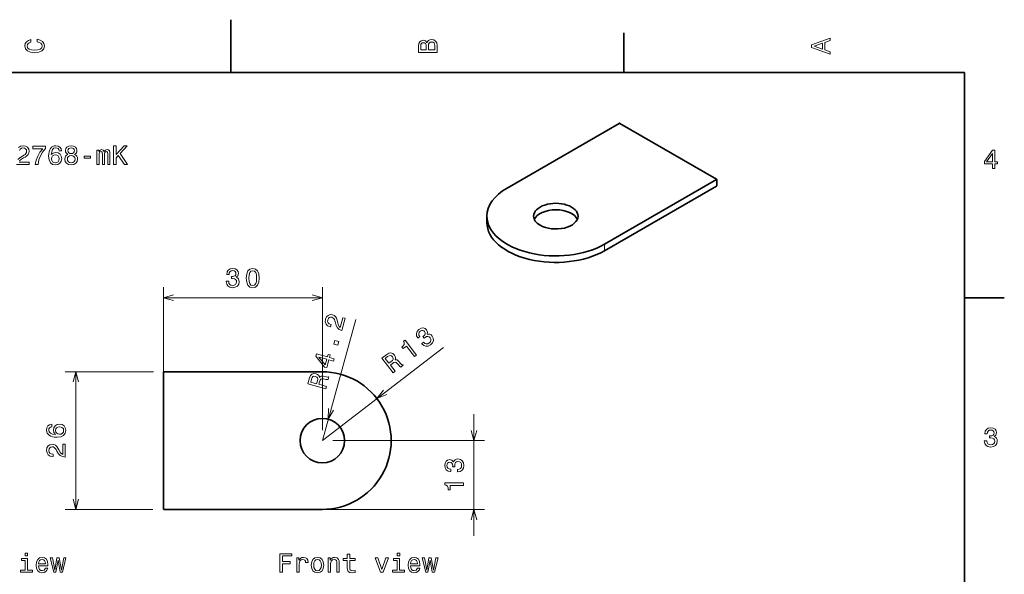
# Model space of a CAD drawing. Extents: x 0 to 297, y 0 to 210.
# Tile 7 of 7: x 109 to 294, y 105 to 210. Entities that reach past the tile are written whole.
import ezdxf

# ---------------------------------------------------------------- set-up
doc = ezdxf.new("R2010")
doc.units = 0

msp = doc.modelspace()

# ---------------------------------------------------------------- linework, layer by layer
at = {"color": 7, "lineweight": 35, "ltscale": 0.25}
msp.add_line((148.5, 200), (148.5, 210), dxfattribs=at)
at = {"color": 7, "lineweight": 35, "ltscale": 0.1875}
for p, q in [((222.699997, 200), (222.699997, 207.5)), ((287, 157.5), (294.5, 157.5))]:
    msp.add_line(p, q, dxfattribs=at)
at = {"color": 7, "lineweight": 35}
for p, q in [((287, 200), (10, 200)), ((287, 10), (287, 200)), ((221.800598, 190.424072), (200.658112, 178.217453)), ((240.185379, 179.891266), (221.942017, 190.424072)), ((219.042877, 167.602997), (240.185379, 179.809616)), ((219.042877, 166.37825), (240.185379, 178.584885)), ((135.783203, 143.436661), (135.783203, 117.636665)), ((165.783203, 143.536667), (135.883209, 143.536667)), ((135.883209, 117.536667), (165.783203, 117.536667))]:
    msp.add_line(p, q, dxfattribs=at)
at = {"color": 7, "lineweight": 13, "ltscale": 0.030618}
msp.add_line((240.185379, 178.584885), (240.185379, 179.809616), dxfattribs=at)
at = {"color": 7, "lineweight": 35, "ltscale": 0.030619}
for p, q in [((240.214661, 178.625702), (240.214661, 179.850449)), ((196.850494, 171.685486), (196.850494, 172.910233))]:
    msp.add_line(p, q, dxfattribs=at)
at = {"color": 7, "lineweight": 13, "ltscale": 0.030619}
msp.add_line((219.042877, 166.37825), (219.042877, 167.602997), dxfattribs=at)
at = {"color": 8, "lineweight": 13}
for p, q in [((135.783203, 119.536667), (135.783203, 159.508041)), ((165.783203, 132.536667), (165.783203, 159.508041)), ((135.783203, 157.508041), (165.783203, 157.508041)), ((165.783203, 130.536667), (172.115646, 153.420776)), ((165.783203, 130.536667), (188.629639, 148.085037)), ((119.254738, 117.536667), (119.254738, 143.536667)), ((194.398499, 112.536667), (194.398499, 135.536667)), ((167.783203, 130.536667), (196.398499, 130.536667)), ((137.783203, 117.536667), (196.398499, 117.536667))]:
    msp.add_line(p, q, dxfattribs=at)
at = {"color": 8, "lineweight": 13, "ltscale": 0.415712}
msp.add_line((133.883209, 143.536667), (117.254738, 143.536667), dxfattribs=at)
at = {"color": 8, "lineweight": 13, "ltscale": 0.413212}
msp.add_line((133.783203, 117.536667), (117.254738, 117.536667), dxfattribs=at)
at = {"color": 7, "lineweight": 13}
for points in [[(111.93206, 205.817017), (112.35569, 205.716141), (112.658287, 205.549713), (112.844887, 205.317734), (112.905403, 205.045395), (112.814629, 204.71759), (112.54229, 204.460388), (112.098488, 204.28891), (111.483215, 204.233429), (110.872986, 204.28891), (110.424141, 204.455338), (110.151802, 204.71254), (110.055984, 205.045395), (110.106415, 205.287476), (110.247627, 205.494247), (110.474571, 205.655624), (110.787247, 205.766571), (110.787247, 206.245682), (110.308144, 206.094391), (109.94503, 205.832138), (109.718086, 205.474075), (109.637398, 205.045395), (109.763474, 204.510818), (110.116501, 204.10231), (110.696472, 203.840057), (111.483215, 203.749283), (112.269958, 203.840057), (112.84993, 204.10231), (113.208, 204.510818), (113.329041, 205.045395), (113.233215, 205.51442), (112.965927, 205.892654), (112.527161, 206.159943), (111.93206, 206.301163)], [(261.633209, 203.466858), (261.633209, 203.930847), (260.604401, 204.298996), (260.604401, 205.695969), (261.633209, 206.064133), (261.633209, 206.538193), (258.128174, 205.257217), (258.128174, 204.742798)], [(185.542007, 205.630417), (185.249496, 205.983429), (185.052811, 206.074219), (184.81073, 206.104477), (184.432495, 206.03891), (184.160156, 205.842224), (183.993729, 205.524506), (183.933212, 205.080704), (183.933212, 203.835022), (187.433212, 203.835022), (187.433212, 205.151306), (187.36261, 205.620331), (187.155838, 205.968307), (186.828018, 206.185165), (186.384216, 206.260818), (186.08667, 206.215424), (185.839554, 206.094391), (185.65799, 205.897705)], [(185.385666, 204.984879), (185.385666, 204.298996), (184.351807, 204.298996), (184.351807, 205.025223), (184.382065, 205.297562), (184.472839, 205.489197), (184.629181, 205.605194), (184.86116, 205.645538), (185.093155, 205.600143), (185.254532, 205.479111), (185.355408, 205.272339)], [(187.014618, 205.095825), (187.014618, 204.298996), (185.809296, 204.298996), (185.809296, 205.050446), (185.844589, 205.368164), (185.9505, 205.595108), (186.132065, 205.731277), (186.394302, 205.776657), (186.671692, 205.731277), (186.863327, 205.605194), (186.979324, 205.393372)], [(260.17572, 204.460388), (258.632477, 205), (260.17572, 205.539627)], [(111.608856, 182.680038), (112.118225, 182.680038), (112.284653, 183.512177), (112.577156, 184.288834), (112.9907, 185.01001), (113.530327, 185.685806), (113.530327, 186.104385), (111.129753, 186.104385), (111.129753, 185.645462), (113.046181, 185.645462), (112.491425, 184.964615), (112.072838, 184.253525), (111.780327, 183.49704)], [(116.556267, 185.236954), (116.460449, 185.645462), (116.238541, 185.948044), (115.895607, 186.139694), (115.451797, 186.205261), (115.154251, 186.169952), (114.897041, 186.074127), (114.670097, 185.917786), (114.478455, 185.695892), (114.327164, 185.418518), (114.216209, 185.080612), (114.145607, 184.682205), (114.125435, 184.233353), (114.206123, 183.517212), (114.453239, 182.997757), (114.851654, 182.685089), (115.396324, 182.579178), (115.885521, 182.669952), (116.25872, 182.906982), (116.500793, 183.280182), (116.586525, 183.754242), (116.500793, 184.233353), (116.268806, 184.601501), (115.910736, 184.833496), (115.466927, 184.914185), (114.987823, 184.813324), (114.629753, 184.525864), (114.705406, 185.080612), (114.866783, 185.479034), (115.113907, 185.716064), (115.456841, 185.796753), (115.709007, 185.756409), (115.90065, 185.650497), (116.026726, 185.473984), (116.092293, 185.236954)], [(117.756561, 184.566208), (117.499352, 184.424988), (117.322838, 184.228302), (117.211891, 183.981186), (117.17659, 183.68364), (117.257278, 183.234787), (117.489265, 182.88681), (117.867508, 182.664902), (118.38192, 182.579178), (118.891281, 182.664902), (119.269524, 182.88681), (119.501518, 183.234787), (119.58725, 183.68364), (119.546906, 183.981186), (119.440994, 184.228302), (119.259438, 184.424988), (119.007278, 184.566208), (119.209007, 184.687241), (119.35022, 184.853668), (119.435951, 185.055405), (119.466209, 185.302521), (119.385521, 185.660583), (119.173706, 185.948044), (118.830765, 186.134644), (118.38192, 186.205261), (117.928024, 186.134644), (117.585091, 185.948044), (117.368233, 185.660583), (117.29258, 185.302521), (117.317795, 185.055405), (117.403534, 184.853668)], [(126.395615, 182.680038), (126.859596, 182.680038), (126.859596, 183.92572), (127.27314, 184.369522), (128.448212, 182.680038), (129.013062, 182.680038), (127.600945, 184.707413), (128.972702, 186.180038), (128.357422, 186.180038), (126.859596, 184.561157), (126.859596, 186.180038), (126.395615, 186.180038)], [(116.097336, 183.749207), (116.041855, 183.431473), (115.90065, 183.189407), (115.673698, 183.028015), (115.391281, 182.977585), (115.093735, 183.028015), (114.866783, 183.184357), (114.720535, 183.426437), (114.67514, 183.744156), (114.725578, 184.056839), (114.866783, 184.293869), (115.098778, 184.445175), (115.411453, 184.500641), (115.683792, 184.445175), (115.90065, 184.29892), (116.041855, 184.06189)], [(117.660736, 183.693726), (117.706123, 183.961014), (117.852379, 184.16275), (118.079323, 184.293869), (118.38192, 184.339264), (118.679466, 184.293869), (118.906418, 184.16275), (119.052666, 183.961014), (119.103104, 183.693726), (119.052666, 183.406265), (118.906418, 183.189407), (118.679466, 183.048187), (118.38192, 183.002808), (118.079323, 183.048187), (117.852379, 183.189407), (117.706123, 183.406265)], [(117.77169, 185.262177), (117.812035, 185.48407), (117.933067, 185.655548), (118.12471, 185.761444), (118.38192, 185.801804), (118.634079, 185.761444), (118.825722, 185.655548), (118.946762, 185.48407), (118.992149, 185.262177), (118.946762, 185.035233), (118.825722, 184.858719), (118.634079, 184.742722), (118.38192, 184.707413), (118.12471, 184.747757), (117.933067, 184.858719), (117.812035, 185.035233)], [(120.807716, 183.83493), (122.028175, 183.83493), (122.028175, 184.233353), (120.807716, 184.233353)], [(123.233513, 182.680038), (123.642014, 182.680038), (123.642014, 184.490555), (123.667229, 184.762894), (123.742874, 184.959579), (123.858871, 185.075577), (124.01017, 185.120956), (124.131203, 185.080612), (124.211899, 184.979752), (124.252243, 184.808273), (124.267372, 184.581329), (124.267372, 182.680038), (124.650658, 182.680038), (124.650658, 184.490555), (124.675873, 184.757843), (124.751518, 184.954529), (124.872559, 185.075577), (125.023857, 185.120956), (125.14489, 185.080612), (125.225586, 184.979752), (125.276016, 184.581329), (125.276016, 182.680038), (125.684517, 182.680038), (125.684517, 184.551071), (125.659302, 184.939407), (125.578613, 185.236954), (125.417229, 185.418518), (125.154976, 185.48407), (124.847343, 185.383209), (124.610313, 185.090698), (124.423714, 185.378159), (124.111031, 185.48407), (123.82357, 185.383209), (123.626884, 185.100784), (123.626884, 185.388245), (123.233513, 185.388245)], [(292.277374, 181.916794), (292.731262, 181.916794), (292.731262, 182.784225), (293.23056, 182.784225), (293.23056, 183.187683), (292.731262, 183.187683), (292.731262, 185.341141), (292.272339, 185.341141), (290.739197, 183.228027), (290.739197, 182.784225), (292.277374, 182.784225)], [(291.162842, 183.187683), (292.277374, 184.756134), (292.277374, 183.187683)], [(290.729126, 130.51622), (290.729126, 130.480911), (290.809814, 129.996765), (291.046844, 129.633652), (291.420044, 129.401657), (291.914276, 129.315933), (292.438782, 129.401657), (292.832153, 129.623566), (293.08429, 129.976593), (293.175079, 130.430481), (293.134735, 130.728027), (293.023773, 130.970108), (292.842224, 131.156708), (292.600159, 131.292877), (292.927948, 131.565216), (293.043945, 131.998932), (292.968292, 132.392303), (292.751434, 132.68985), (292.398407, 132.87645), (291.914276, 132.942017), (291.460388, 132.861313), (291.112396, 132.63942), (290.885468, 132.286392), (290.809814, 131.817368), (290.809814, 131.782074), (291.258636, 131.782074), (291.299011, 132.104828), (291.430115, 132.336823), (291.641937, 132.478027), (291.939484, 132.528473), (292.201721, 132.488113), (292.393372, 132.382217), (292.509369, 132.210739), (292.554749, 131.97876), (292.509369, 131.731628), (292.388336, 131.565216), (292.176514, 131.46434), (291.889069, 131.434082), (291.692383, 131.439133), (291.692383, 131.04071), (291.939484, 131.050797), (292.257202, 131.005417), (292.494232, 130.884369), (292.635468, 130.687683), (292.685883, 130.430481), (292.630402, 130.13797), (292.484161, 129.921112), (292.252167, 129.784943), (291.944519, 129.739563), (291.626801, 129.789993), (291.394806, 129.941284), (291.248566, 130.183365), (291.193085, 130.51622)], [(110.146523, 106.053238), (110.146523, 108.29747), (109.006752, 108.29747), (109.006752, 107.919235), (109.702721, 107.919235), (109.702721, 106.053238), (108.794937, 106.053238), (108.794937, 105.680038), (111.064392, 105.680038), (111.064392, 106.053238)], [(110.161652, 109.301079), (109.692627, 109.301079), (109.692627, 108.796753), (110.161652, 108.796753)], [(112.214249, 106.90554), (113.989456, 106.90554), (113.994507, 107.112312), (113.913811, 107.692284), (113.69191, 108.126007), (113.338882, 108.388252), (112.869865, 108.48407), (112.410934, 108.383209), (112.057907, 108.100784), (111.830963, 107.641853), (111.750267, 107.036667), (111.825912, 106.416351), (112.052856, 105.962456), (112.400848, 105.680038), (112.854736, 105.584221), (113.248108, 105.64978), (113.570877, 105.821251), (113.807907, 106.093582), (113.944069, 106.456696), (113.50531, 106.456696), (113.414536, 106.254967), (113.283409, 106.103668), (112.91021, 105.982635), (112.622742, 106.038109), (112.405884, 106.214622), (112.264679, 106.502083), (112.214249, 106.890411)], [(112.214249, 107.27874), (112.269722, 107.626724), (112.405884, 107.883926), (112.612656, 108.040268), (112.884995, 108.095741), (113.152283, 108.040268), (113.359055, 107.883926), (113.485138, 107.626724), (113.530525, 107.27874)], [(115.502426, 105.680038), (115.905884, 107.979752), (116.309341, 105.680038), (116.732971, 105.680038), (117.398682, 108.388252), (116.970009, 108.388252), (116.521164, 106.088539), (116.122742, 108.388252), (115.683983, 108.388252), (115.285568, 106.088539), (114.836723, 108.388252), (114.413094, 108.388252), (115.078796, 105.680038)], [(157.767349, 105.680038), (158.236374, 105.680038), (158.236374, 107.288826), (159.709, 107.288826), (159.709, 107.707413), (158.236374, 107.707413), (158.236374, 108.756409), (160.04689, 108.756409), (160.04689, 109.180038), (157.767349, 109.180038)], [(160.959717, 105.680038), (161.403519, 105.680038), (161.403519, 107.22831), (161.448914, 107.601509), (161.585083, 107.868797), (161.806976, 108.030182), (162.104523, 108.085655), (162.326431, 108.050354), (162.492859, 107.949493), (162.593719, 107.778023), (162.629028, 107.546036), (163.077866, 107.546036), (163.017349, 107.954536), (162.850922, 108.24704), (162.573547, 108.423553), (162.195313, 108.48407), (161.938095, 108.443726), (161.716202, 108.342865), (161.519516, 108.171394), (161.363174, 107.939407), (161.363174, 108.388252), (160.959717, 108.388252)], [(163.698181, 107.031624), (163.778885, 106.416351), (164.010864, 105.962456), (164.379028, 105.680038), (164.87326, 105.584221), (165.362457, 105.680038), (165.730606, 105.957413), (165.962601, 106.411308), (166.04834, 107.031624), (165.962601, 107.646896), (165.730606, 108.105827), (165.362457, 108.383209), (164.87326, 108.48407), (164.379028, 108.383209), (164.010864, 108.100784), (163.778885, 107.646896)], [(164.152084, 107.036667), (164.197464, 107.490555), (164.338684, 107.818367), (164.565628, 108.020096), (164.87326, 108.090698), (165.175858, 108.020096), (165.402802, 107.82341), (165.544006, 107.490555), (165.594437, 107.036667), (165.544006, 106.577736), (165.402802, 106.244881), (165.175858, 106.043152), (164.87326, 105.977592), (164.565628, 106.043152), (164.338684, 106.244881), (164.197464, 106.577736)], [(166.865341, 105.680038), (167.309143, 105.680038), (167.309143, 107.243439), (167.354523, 107.601509), (167.500778, 107.863754), (167.727722, 108.025139), (168.030319, 108.085655), (168.2724, 108.035225), (168.423691, 107.899055), (168.499344, 107.672112), (168.524551, 107.369522), (168.524551, 105.680038), (168.968369, 105.680038), (168.968369, 107.460297), (168.948181, 107.818367), (168.857407, 108.115921), (168.55986, 108.388252), (168.095886, 108.48407), (167.838684, 108.448769), (167.621826, 108.352951), (167.435226, 108.191566), (167.288971, 107.974709), (167.288971, 108.388252), (166.865341, 108.388252)], [(170.49646, 107.919235), (170.49646, 106.562607), (170.526718, 106.12384), (170.667923, 105.821251), (170.950348, 105.644737), (171.429459, 105.584221), (171.953949, 105.609436), (171.953949, 105.992722), (171.570663, 105.962456), (171.222687, 106.002808), (171.036087, 106.128883), (170.955399, 106.340698), (170.940262, 106.638252), (170.940262, 107.919235), (171.953949, 107.919235), (171.953949, 108.29747), (170.940262, 108.29747), (170.940262, 109.089264), (170.49646, 109.089264), (170.49646, 108.29747), (169.729889, 108.29747), (169.729889, 107.919235)], [(176.78537, 105.680038), (177.254379, 105.680038), (178.242859, 108.388252), (177.78392, 108.388252), (177.0224, 106.204536), (176.245743, 108.388252), (175.781769, 108.388252)], [(180.366058, 106.053238), (180.366058, 108.29747), (179.226288, 108.29747), (179.226288, 107.919235), (179.922256, 107.919235), (179.922256, 106.053238), (179.014465, 106.053238), (179.014465, 105.680038), (181.28392, 105.680038), (181.28392, 106.053238)], [(180.381195, 109.301079), (179.91217, 109.301079), (179.91217, 108.796753), (180.381195, 108.796753)], [(182.433777, 106.90554), (184.209, 106.90554), (184.214035, 107.112312), (184.133347, 107.692284), (183.911438, 108.126007), (183.558426, 108.388252), (183.089401, 108.48407), (182.630463, 108.383209), (182.277435, 108.100784), (182.050491, 107.641853), (181.969803, 107.036667), (182.045456, 106.416351), (182.2724, 105.962456), (182.620377, 105.680038), (183.074265, 105.584221), (183.467636, 105.64978), (183.790405, 105.821251), (184.027435, 106.093582), (184.163605, 106.456696), (183.724854, 106.456696), (183.634064, 106.254967), (183.502945, 106.103668), (183.129745, 105.982635), (182.842285, 106.038109), (182.625427, 106.214622), (182.484207, 106.502083), (182.433777, 106.890411)], [(182.433777, 107.27874), (182.489258, 107.626724), (182.625427, 107.883926), (182.832199, 108.040268), (183.104523, 108.095741), (183.371826, 108.040268), (183.578598, 107.883926), (183.704681, 107.626724), (183.750061, 107.27874)], [(185.72197, 105.680038), (186.125427, 107.979752), (186.528885, 105.680038), (186.952515, 105.680038), (187.618225, 108.388252), (187.189545, 108.388252), (186.740692, 106.088539), (186.342285, 108.388252), (185.903519, 108.388252), (185.505096, 106.088539), (185.056259, 108.388252), (184.632629, 108.388252), (185.29834, 105.680038)]]:
    msp.add_lwpolyline(points, close=True, dxfattribs=at)
for points in [[(108.653526, 183.350784), (108.835083, 183.54747), (109.394875, 183.905548), (109.692429, 184.056839), (110.025284, 184.273697), (110.262314, 184.525864), (110.398483, 184.82341), (110.448914, 185.161301), (110.363174, 185.58493), (110.126144, 185.917786), (109.763031, 186.129608), (109.294014, 186.205261), (108.80986, 186.119522), (108.441711, 185.882492)], [(108.628304, 185.317642), (108.764473, 185.569809), (108.981331, 185.731186), (109.268799, 185.786667), (109.561302, 185.736237), (109.77816, 185.610153), (109.919373, 185.413467), (109.969803, 185.166351), (109.934502, 184.934357), (109.838684, 184.737671), (109.677299, 184.566208), (109.455399, 184.414902), (109.157845, 184.253525), (108.663612, 183.940842), (108.315628, 183.607986)], [(108.043289, 182.680038), (110.448914, 182.680038), (110.448914, 183.113754), (108.547615, 183.113754)]]:
    msp.add_lwpolyline(points, dxfattribs=at)
at = {"color": 8, "lineweight": 13}
for points in [[(147.644302, 160.607468), (147.644302, 160.572159), (147.724991, 160.088013), (147.962021, 159.724899), (148.33522, 159.49292), (148.829453, 159.407181), (149.353958, 159.49292), (149.74733, 159.714813), (149.999481, 160.067841), (150.090271, 160.521729), (150.049911, 160.819275), (149.938965, 161.061356), (149.757416, 161.247955), (149.515335, 161.384125), (149.84314, 161.656464), (149.959137, 162.090179), (149.883484, 162.483551), (149.666626, 162.781097), (149.313614, 162.967697), (148.829453, 163.033264), (148.375565, 162.95256), (148.027588, 162.730667), (147.800644, 162.37764), (147.724991, 161.908615), (147.724991, 161.873322), (148.173843, 161.873322), (148.214188, 162.196075), (148.345306, 162.42807), (148.557129, 162.569275), (148.854675, 162.61972), (149.116928, 162.579376), (149.308563, 162.473465), (149.424561, 162.301987), (149.46994, 162.070007), (149.424561, 161.822876), (149.303528, 161.656464), (149.091705, 161.555588), (148.804245, 161.52533), (148.607559, 161.53038), (148.607559, 161.131958), (148.854675, 161.142044), (149.172394, 161.096649), (149.409424, 160.975616), (149.550644, 160.778931), (149.601074, 160.521729), (149.545593, 160.229218), (149.399338, 160.01236), (149.167358, 159.87619), (148.859711, 159.830811), (148.541992, 159.881241), (148.309998, 160.032532), (148.163757, 160.274612), (148.108276, 160.607468)], [(151.435791, 161.217697), (151.511444, 160.425903), (151.748474, 159.861069), (152.126724, 159.518127), (152.651215, 159.407181), (153.17067, 159.518127), (153.548904, 159.861069), (153.780899, 160.425903), (153.861588, 161.217697), (153.780899, 162.00444), (153.685074, 162.317123), (153.548904, 162.574326), (153.17067, 162.917267), (152.651215, 163.033264), (152.126724, 162.917267), (151.748474, 162.569275), (151.511444, 162.00444)], [(151.919952, 161.217697), (151.960297, 161.827927), (152.08638, 162.266693), (152.313324, 162.523895), (152.651215, 162.61467), (152.98407, 162.523895), (153.211014, 162.266693), (153.337097, 161.827927), (153.377441, 161.217697), (153.337097, 160.602417), (153.211014, 160.163666), (152.98407, 159.906464), (152.651215, 159.820724), (152.313324, 159.906464), (152.08638, 160.163666), (151.960297, 160.602417)], [(169.455048, 151.305145), (170.096619, 153.623642), (169.678619, 153.739319), (169.171539, 151.906876), (168.971344, 152.072174), (168.8302, 152.299606), (168.634399, 152.934616), (168.567932, 153.261749), (168.447693, 153.640381), (168.267883, 153.936066), (168.017426, 154.146667), (167.705215, 154.285385), (167.274063, 154.315735), (166.89006, 154.176056), (166.589066, 153.882584), (166.391083, 153.450729), (166.344589, 152.961243), (166.474854, 152.543213), (166.776184, 152.213898), (167.235855, 152.00296), (167.303894, 151.984131), (167.4263, 152.426453), (167.387405, 152.43721), (167.069, 152.572418), (166.862289, 152.770905), (166.764587, 153.022949), (166.787781, 153.314789), (166.914398, 153.583252), (167.09375, 153.758636), (167.320969, 153.84227), (167.572586, 153.824982), (167.786758, 153.72908), (167.95076, 153.584274), (168.072983, 153.383011), (168.159622, 153.128784), (168.235809, 152.798981), (168.40535, 152.239258), (168.633331, 151.815094), (168.967041, 151.508224), (169.440475, 151.309189)], [(184.529877, 148.844193), (184.551376, 148.816208), (184.910294, 148.4814), (185.319458, 148.337814), (185.756744, 148.381165), (186.200928, 148.614243), (186.564651, 149.001724), (186.741455, 149.417328), (186.726379, 149.850906), (186.521881, 150.266159), (186.30864, 150.477554), (186.073181, 150.601959), (185.815536, 150.639343), (185.540619, 150.599869), (185.634689, 151.015533), (185.462494, 151.430145), (185.162872, 151.696045), (184.809631, 151.799911), (184.416, 151.732849), (183.992096, 151.489929), (183.681305, 151.149445), (183.540497, 150.76149), (183.575562, 150.343277), (183.80127, 149.925232), (183.822784, 149.897247), (184.178741, 150.170654), (184.01413, 150.451202), (183.976791, 150.715057), (184.058762, 150.95607), (184.264008, 151.177322), (184.496567, 151.305069), (184.713058, 151.33783), (184.9095, 151.272491), (185.086823, 151.116165), (185.201355, 150.892532), (185.206741, 150.686829), (185.100189, 150.477798), (184.890656, 150.278702), (184.731598, 150.162888), (184.974289, 149.846924), (185.164124, 150.005447), (185.443756, 150.162994), (185.70546, 150.211395), (185.937256, 150.141418), (186.133926, 149.96817), (186.268112, 149.702393), (186.284225, 149.44133), (186.183197, 149.192032), (185.966858, 148.968628), (185.684174, 148.815094), (185.408035, 148.793762), (185.144592, 148.896652), (184.897827, 149.126831)], [(168.694046, 148.555038), (168.879654, 149.2258), (168.155426, 149.426208), (167.969818, 148.755447)], [(183.172607, 146.415375), (183.53656, 146.694931), (181.389191, 149.490631), (181.117218, 149.281723), (181.23262, 148.982452), (181.2146, 148.70787), (181.068344, 148.442917), (180.788956, 148.177444), (181.007065, 147.893478), (181.654999, 148.391159)], [(167.864441, 145.557037), (167.985504, 145.994492), (167.149475, 146.22583), (167.282639, 146.707031), (166.893799, 146.814636), (166.760635, 146.333435), (164.685181, 146.907761), (164.562775, 146.465439), (166.190475, 144.424271), (166.61821, 144.305908), (167.028427, 145.788391)], [(179.151901, 143.327057), (179.523865, 143.612762), (178.623749, 144.784637), (179.003693, 145.076477), (179.292877, 145.279526), (179.511871, 145.358704), (179.709244, 145.300446), (179.930496, 145.0952), (180.226974, 144.750595), (180.43222, 144.533051), (180.587738, 144.429932), (181.00769, 144.752502), (180.949326, 144.828491), (180.771317, 144.869827), (180.579575, 145.053223), (180.207504, 145.479675), (179.884537, 145.759415), (179.712677, 145.79274), (179.510315, 145.758133), (179.593491, 145.981018), (179.597961, 146.207016), (179.53479, 146.438293), (179.395966, 146.668701), (179.081909, 146.961655), (178.728394, 147.090744), (178.347687, 147.039978), (177.947784, 146.815475), (177.019882, 146.102753)], [(166.342346, 144.821808), (165.127945, 146.314285), (166.639587, 145.895981)], [(178.104919, 146.395645), (178.367325, 146.559036), (178.597672, 146.615143), (178.813187, 146.558105), (179.018143, 146.365784), (179.156326, 146.103088), (179.155869, 145.880157), (179.027176, 145.666855), (178.790573, 145.453308), (178.36261, 145.124603), (177.652969, 146.048492)], [(166.414154, 140.315964), (166.53923, 140.768005), (165.115082, 141.162079), (165.242859, 141.62384), (165.351593, 141.960037), (165.478821, 142.155075), (165.671509, 142.227341), (165.971725, 142.196594), (166.415909, 142.099854), (166.710739, 142.049652), (166.897003, 142.060913), (167.038239, 142.571274), (166.945877, 142.596832), (166.778854, 142.52269), (166.515335, 142.553741), (165.961548, 142.670364), (165.535248, 142.699371), (165.377945, 142.622543), (165.237167, 142.473114), (165.169449, 142.701172), (165.036987, 142.884338), (164.847336, 143.031006), (164.597794, 143.131454), (164.170685, 143.176392), (163.810669, 143.066711), (163.537201, 142.797012), (163.352951, 142.377045), (163.040924, 141.249405)], [(163.73114, 142.136353), (163.842346, 142.424774), (163.992523, 142.608231), (164.198959, 142.692383), (164.478394, 142.662155), (164.746857, 142.535538), (164.880676, 142.357224), (164.906281, 142.109436), (164.845856, 141.796494), (164.701935, 141.276413), (163.579147, 141.587112)], [(114.697823, 133.615051), (114.289322, 133.519226), (113.986725, 133.297333), (113.795082, 132.954391), (113.729523, 132.51059), (113.764824, 132.213043), (113.860641, 131.955826), (114.016983, 131.728882), (114.238892, 131.537247), (114.516266, 131.385941), (114.854164, 131.274994), (115.252579, 131.204391), (115.701424, 131.184219), (116.417564, 131.264908), (116.937012, 131.512024), (117.249695, 131.910446), (117.355606, 132.455109), (117.264824, 132.944305), (117.027794, 133.317505), (116.654594, 133.55957), (116.180527, 133.645309), (115.701424, 133.55957), (115.333267, 133.327591), (115.10128, 132.969513), (115.020584, 132.525711), (115.121452, 132.046616), (115.40892, 131.688538), (114.854164, 131.764191), (114.45575, 131.925568), (114.218719, 132.172684), (114.138023, 132.515625), (114.178368, 132.767792), (114.284279, 132.959427), (114.460793, 133.08551), (114.697823, 133.151077)], [(116.185577, 133.156113), (116.503296, 133.100647), (116.745377, 132.959427), (116.906754, 132.732483), (116.957184, 132.450073), (116.906754, 132.152512), (116.750412, 131.925568), (116.508339, 131.779312), (116.190613, 131.733932), (115.877937, 131.784363), (115.640907, 131.925568), (115.489609, 132.157562), (115.434135, 132.470245), (115.489609, 132.742569), (115.635864, 132.959427), (115.872894, 133.100647)], [(117.254738, 127.43811), (117.254738, 129.843735), (116.821022, 129.843735), (116.821022, 127.942429), (116.583984, 128.04834), (116.387299, 128.229889), (116.029236, 128.789688), (115.877937, 129.08725), (115.661079, 129.42009), (115.40892, 129.657135), (115.111366, 129.793289), (114.773468, 129.843735), (114.349838, 129.757996), (114.016983, 129.520966), (113.805168, 129.157852), (113.729523, 128.688828), (113.815254, 128.204681), (114.052292, 127.836525), (114.430527, 127.599487), (114.92981, 127.518799), (115.000412, 127.518799), (115.000412, 127.977737), (114.960068, 127.977737), (114.617126, 128.023117), (114.364967, 128.159286), (114.203583, 128.376144), (114.148109, 128.663605), (114.19854, 128.956116), (114.324623, 129.172974), (114.521309, 129.314194), (114.768425, 129.364624), (115.000412, 129.329315), (115.197098, 129.23349), (115.368568, 129.072113), (115.519867, 128.85022), (115.681252, 128.552658), (115.993927, 128.058426), (116.326782, 127.710442), (116.73024, 127.50367), (117.239609, 127.43811)], [(191.299072, 124.633789), (191.334381, 124.633789), (191.818527, 124.714478), (192.181641, 124.951508), (192.413635, 125.324707), (192.499359, 125.818947), (192.413635, 126.343437), (192.191727, 126.736809), (191.838699, 126.988976), (191.384811, 127.07975), (191.087265, 127.039406), (190.845184, 126.928452), (190.658585, 126.746895), (190.522415, 126.504822), (190.250092, 126.832634), (189.81636, 126.948624), (189.422989, 126.872978), (189.125443, 126.65612), (188.938843, 126.303093), (188.873291, 125.818947), (188.953979, 125.365051), (189.175873, 125.017075), (189.5289, 124.790123), (189.997925, 124.714478), (190.033234, 124.714478), (190.033234, 125.163322), (189.710449, 125.203667), (189.47847, 125.334793), (189.337265, 125.546608), (189.286835, 125.844162), (189.327179, 126.106407), (189.433075, 126.29805), (189.604553, 126.414047), (189.836548, 126.459435), (190.083649, 126.414047), (190.250092, 126.293007), (190.350952, 126.081192), (190.38121, 125.793732), (190.37616, 125.597046), (190.774582, 125.597046), (190.764496, 125.844162), (190.809875, 126.16188), (190.930923, 126.398918), (191.127609, 126.540123), (191.384811, 126.590561), (191.677322, 126.53508), (191.89418, 126.388824), (192.030334, 126.156837), (192.075729, 125.849205), (192.025299, 125.531479), (191.874008, 125.299492), (191.631927, 125.153236), (191.299072, 125.097763)], [(192.398499, 122.077881), (192.398499, 122.536812), (188.873291, 122.536812), (188.873291, 122.193871), (189.180923, 122.103096), (189.387695, 121.921539), (189.508728, 121.644157), (189.549072, 121.260872), (189.907135, 121.260872), (189.907135, 122.077881)]]:
    msp.add_lwpolyline(points, close=True, dxfattribs=at)
for points in [[(137.715057, 158.025681), (135.783203, 157.508041), (137.715057, 156.990402)], [(163.851349, 156.990402), (165.783203, 157.508041), (163.851349, 158.025681)], [(119.772377, 141.604813), (119.254738, 143.536667), (118.737099, 141.604813)], [(177.309692, 140.042892), (176.092941, 138.455582), (177.940323, 139.221848)], [(166.919647, 136.584473), (166.90332, 134.584549), (167.917435, 136.30838)], [(193.880859, 132.468521), (194.398499, 130.536667), (194.916138, 132.468521)], [(118.737099, 119.468521), (119.254738, 117.536667), (119.772377, 119.468521)], [(194.916138, 115.604813), (194.398499, 117.536667), (193.880859, 115.604813)]]:
    msp.add_lwpolyline(points, dxfattribs=at)
at = {"color": 7, "lineweight": 35}
msp.add_circle((165.783203, 130.536667), 4.2, dxfattribs=at)
for centre, radius, start, end in [((135.883209, 143.436661), 0.1, 90.000003, 180.000005), ((165.783203, 130.536667), 13, 269.999997, 90.000003), ((135.883209, 117.636665), 0.1, 180.000005, 269.999997)]:
    msp.add_arc(centre, radius, start, end, dxfattribs=at)
for centre, major_axis, start_param, end_param in [((221.871307, 190.383255), (0.100006, 0), 0.7853981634, 2.3561944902), ((240.114655, 179.850449), (0.100006, 0), 6.2831853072, 7.0685834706), ((240.114655, 179.850449), (0.100006, 0), 5.4977871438, 6.2831853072), ((240.114655, 178.625702), (0.100006, 0), 5.4977871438, 6.2831853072), ((209.850494, 172.910233), (13, 0), 2.3561944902, 3.1415926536), ((209.850494, 172.910233), (4.199997, 0), 6.2831853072, 9.4247779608), ((209.850494, 172.910233), (13, 0), 3.1415926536, 5.4977871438), ((209.850494, 172.910233), (4.199997, 0), 3.1415926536, 3.926990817), ((209.850494, 171.685486), (4.199997, 0), 0.2551520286, 2.8864407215), ((209.850494, 172.910233), (4.199997, 0), 3.926990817, 6.2831853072), ((209.850494, 171.685486), (13, 0), 3.1415926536, 5.4977871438)]:
    msp.add_ellipse(centre, major_axis=major_axis, ratio=0.57735, start_param=start_param, end_param=end_param, dxfattribs=at)

doc.saveas('drawing.dxf')
